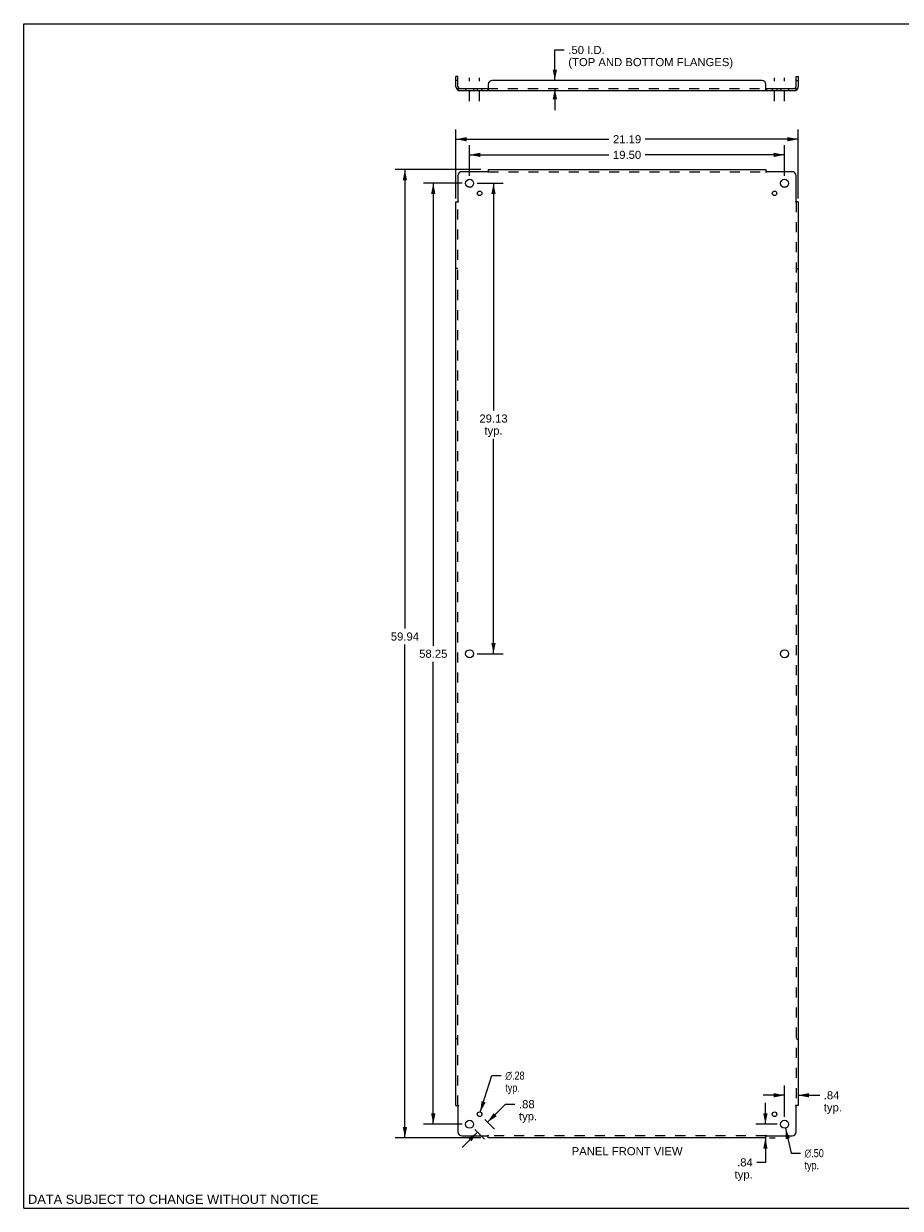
# Model space of a CAD drawing. Header units: inches. Extents: x 0 to 113, y 0 to 73.
# Tile 1 of 2: x 0 to 54, y 0 to 73. Entities that reach past the tile are written whole.
import ezdxf

# ---------------------------------------------------------------- set-up
doc = ezdxf.new("R2010")
doc.units = ezdxf.units.IN
doc.header["$LTSCALE"] = 6.233333
doc.header["$MEASUREMENT"] = 0
doc.linetypes.add('DASHED', pattern=[0.2, 0.1, -0.1])
doc.linetypes.add('HIDDEN', pattern=[0.2, 0.1, -0.1])
doc.layers.get('0').update_dxf_attribs({"linetype": 'CONTINUOUS'})
for name, color, linetype in [('21_WIDE_OR_GREATER', 7, 'CONTINUOUS'), ('DEFAULT_2', 8, 'HIDDEN'), ('DIMENSIONS', 7, 'CONTINUOUS')]:
    doc.layers.add(name, color=color, linetype=linetype)
doc.styles.get("Standard").update_dxf_attribs({"font": 'arial.ttf'})
doc.styles.add('TEXTSTYLE_1', font='gdt', dxfattribs={"width": 0.8})
doc.dimstyles.new('DIMSTYLE_1', dxfattribs={"dimtxt": 0.5, "dimasz": 0.666667, "dimexe": 0.09, "dimexo": 0.07, "dimgap": 0.0375, "dimtad": 0, "dimtih": 1, "dimtoh": 1, "dimzin": 4, "dimdsep": 46, "dimtxsty": 'Standard', "dimblk": '_FILLED', "dimblk1": '_FILLED', "dimblk2": '_FILLED', "dimcen": 0.09, "dimadec": 3, "dimazin": 1, "dimtfac": 1, "dimtdec": 3, "dimtofl": 0, "dimtmove": 0, "dimatfit": 3, "dimldrblk": '_FILLED', "dimfxl": 0, "dimtolj": 1, "dimtzin": 4, "dimarcsym": 0})
doc.dimstyles.new('DIMSTYLE_2', dxfattribs={"dimtxt": 0.5, "dimasz": 0.666667, "dimexe": 0.09, "dimexo": 0.07, "dimgap": 0.09, "dimtad": 0, "dimtih": 1, "dimtoh": 1, "dimzin": 4, "dimdsep": 46, "dimtxsty": 'Standard', "dimblk": '_FILLED', "dimblk1": '_FILLED', "dimblk2": '_FILLED', "dimcen": 0.09, "dimadec": 3, "dimazin": 1, "dimtfac": 1, "dimtdec": 3, "dimtofl": 0, "dimtmove": 0, "dimatfit": 1, "dimldrblk": '_FILLED', "dimfxl": 0, "dimtolj": 1, "dimtzin": 4, "dimarcsym": 0})

# ---------------------------------------------------------------- blocks, each defined once
blk = doc.blocks.new('_FILLED')
at = {"color": 0, "linetype": 'ByBlock'}
blk.add_solid([(0, 0), (-1, 0.2), (-1, -0.2)], dxfattribs=at)
blk = doc.blocks.new('*D1')
at = {"layer": 'DIMENSIONS', "color": 2, "linetype": 'Continuous'}
for p, q in [((32.886, 69.82), (32.886, 71.706)), ((32.886, 71.706), (33.47, 71.706)), ((32.886, 69.32), (32.886, 67.987))]:
    blk.add_line(p, q, dxfattribs=at)
at = {"layer": 'DIMENSIONS', "color": 2, "linetype": 'Continuous', "xscale": 0.6666666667, "yscale": 0.6666666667, "zscale": 0.6666666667}
for p, rotation in [((32.886, 69.82), 270), ((32.886, 69.32), 90)]:
    blk.add_blockref('_FILLED', p, dxfattribs=dict(at, rotation=rotation))
at = {"layer": 'DIMENSIONS', "color": 2, "linetype": 'Continuous', "insert": (33.72, 71.956), "char_height": 0.5, "width": 10.18587, "attachment_point": 1, "line_spacing_factor": 0.9}
blk.add_mtext('.50 I.D.\\P(TOP AND BOTTOM FLANGES)', dxfattribs=at)
blk = doc.blocks.new('*D3')
at = {"layer": 'DIMENSIONS', "color": 2, "linetype": 'Continuous'}
for p, q in [((28.076, 63.454), (29.688, 63.454)), ((29.088, 63.454), (29.088, 49.392)), ((29.088, 34.329), (29.088, 47.642)), ((28.076, 34.329), (29.688, 34.329))]:
    blk.add_line(p, q, dxfattribs=at)
at = {"layer": 'DIMENSIONS', "color": 2, "linetype": 'Continuous', "xscale": 0.6666666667, "yscale": 0.6666666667, "zscale": 0.6666666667}
for p, rotation in [((29.088, 63.454), 90), ((29.088, 34.329), 270)]:
    blk.add_blockref('_FILLED', p, dxfattribs=dict(at, rotation=rotation))
at = {"layer": 'DIMENSIONS', "color": 2, "linetype": 'Continuous', "insert": (29.088, 49.142), "char_height": 0.5, "width": 1.74721, "attachment_point": 2, "line_spacing_factor": 0.9}
blk.add_mtext('29.13\\Ptyp.', dxfattribs=at)
blk = doc.blocks.new('*D4')
at = {"layer": 'DIMENSIONS', "color": 2, "linetype": 'Continuous'}
for p, q in [((27.609, 63.921), (27.609, 65.814)), ((47.109, 63.921), (47.109, 65.814)), ((27.609, 65.214), (36.235, 65.214)), ((47.109, 65.214), (38.483, 65.214))]:
    blk.add_line(p, q, dxfattribs=at)
at = {"layer": 'DIMENSIONS', "color": 2, "linetype": 'Continuous', "xscale": 0.6666666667, "yscale": 0.6666666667, "zscale": 0.6666666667, "rotation": 180}
blk.add_blockref('_FILLED', (27.609, 65.214), dxfattribs=at)
at = {"layer": 'DIMENSIONS', "color": 2, "linetype": 'Continuous', "xscale": 0.6666666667, "yscale": 0.6666666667, "zscale": 0.6666666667}
blk.add_blockref('_FILLED', (47.109, 65.214), dxfattribs=at)
at = {"layer": 'DIMENSIONS', "color": 2, "linetype": 'Continuous', "insert": (37.359, 65.464), "char_height": 0.5, "width": 1.74721, "attachment_point": 2, "line_spacing_factor": 0.9}
blk.add_mtext('19.50', dxfattribs=at)
blk = doc.blocks.new('*D5')
at = {"layer": 'DIMENSIONS', "color": 2, "linetype": 'Continuous'}
for p, q in [((26.765, 62.514), (26.765, 66.782)), ((47.953, 62.514), (47.953, 66.782)), ((26.765, 66.182), (36.235, 66.182)), ((47.953, 66.182), (38.483, 66.182))]:
    blk.add_line(p, q, dxfattribs=at)
at = {"layer": 'DIMENSIONS', "color": 2, "linetype": 'Continuous', "xscale": 0.6666666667, "yscale": 0.6666666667, "zscale": 0.6666666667, "rotation": 180}
blk.add_blockref('_FILLED', (26.765, 66.182), dxfattribs=at)
at = {"layer": 'DIMENSIONS', "color": 2, "linetype": 'Continuous', "xscale": 0.6666666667, "yscale": 0.6666666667, "zscale": 0.6666666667}
blk.add_blockref('_FILLED', (47.953, 66.182), dxfattribs=at)
at = {"layer": 'DIMENSIONS', "color": 2, "linetype": 'Continuous', "insert": (37.359, 66.432), "char_height": 0.5, "width": 1.74721, "attachment_point": 2, "line_spacing_factor": 0.9}
blk.add_mtext('21.19', dxfattribs=at)
blk = doc.blocks.new('*D6')
at = {"layer": 'DIMENSIONS', "color": 2, "linetype": 'Continuous'}
for p, q in [((27.142, 63.454), (24.759, 63.454)), ((25.359, 63.454), (25.359, 34.829)), ((25.359, 5.204), (25.359, 33.829)), ((27.142, 5.204), (24.759, 5.204))]:
    blk.add_line(p, q, dxfattribs=at)
at = {"layer": 'DIMENSIONS', "color": 2, "linetype": 'Continuous', "xscale": 0.6666666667, "yscale": 0.6666666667, "zscale": 0.6666666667}
for p, rotation in [((25.359, 63.454), 90), ((25.359, 5.204), 270)]:
    blk.add_blockref('_FILLED', p, dxfattribs=dict(at, rotation=rotation))
at = {"layer": 'DIMENSIONS', "color": 2, "linetype": 'Continuous', "insert": (25.359, 34.579), "char_height": 0.5, "width": 1.74721, "attachment_point": 2, "line_spacing_factor": 0.9}
blk.add_mtext('58.25', dxfattribs=at)
blk = doc.blocks.new('*D7')
at = {"layer": '21_WIDE_OR_GREATER', "color": 2, "linetype": 'Continuous'}
for p, q in [((28.299, 64.298), (23.004, 64.298)), ((23.604, 64.298), (23.604, 35.897)), ((23.604, 4.36), (23.604, 34.897)), ((28.299, 4.36), (23.004, 4.36))]:
    blk.add_line(p, q, dxfattribs=at)
at = {"layer": '21_WIDE_OR_GREATER', "color": 2, "linetype": 'Continuous', "xscale": 0.6666666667, "yscale": 0.6666666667, "zscale": 0.6666666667}
for p, rotation in [((23.604, 64.298), 90), ((23.604, 4.36), 270)]:
    blk.add_blockref('_FILLED', p, dxfattribs=dict(at, rotation=rotation))
at = {"layer": '21_WIDE_OR_GREATER', "color": 2, "linetype": 'Continuous', "insert": (23.604, 35.647), "char_height": 0.5, "width": 1.74721, "attachment_point": 2, "line_spacing_factor": 0.9}
blk.add_mtext('59.94', dxfattribs=at)
blk = doc.blocks.new('*D8')
at = {"layer": 'DIMENSIONS', "color": 2, "linetype": 'Continuous'}
for p, q in [((28.27, 5.957), (28.987, 8.215)), ((28.987, 8.215), (29.57, 8.215))]:
    blk.add_line(p, q, dxfattribs=at)
at = {"layer": 'DIMENSIONS', "color": 2, "linetype": 'Continuous', "xscale": 0.6666666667, "yscale": 0.6666666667, "zscale": 0.6666666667, "rotation": 252.3903596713}
blk.add_blockref('_FILLED', (28.27, 5.957), dxfattribs=at)
at = {"layer": 'DIMENSIONS', "color": 2, "linetype": 'Continuous', "insert": (29.82, 8.465), "char_height": 0.5, "width": 1.63693, "attachment_point": 1, "line_spacing_factor": 0.9, "style": 'TEXTSTYLE_1'}
blk.add_mtext('{\\fgdt;n}\\fArial;.28\\Ptyp.', dxfattribs=at)
blk = doc.blocks.new('*D9')
at = {"layer": 'DIMENSIONS', "color": 2, "linetype": 'Continuous'}
for p, q in [((28.718, 5.333), (29.832, 6.447)), ((29.832, 6.447), (30.415, 6.447)), ((28.558, 5.493), (29.142, 4.908)), ((28.099, 4.714), (27.156, 3.771)), ((27.939, 4.874), (28.523, 4.29))]:
    blk.add_line(p, q, dxfattribs=at)
at = {"layer": 'DIMENSIONS', "color": 2, "linetype": 'Continuous', "xscale": 0.6666666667, "yscale": 0.6666666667, "zscale": 0.6666666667}
for p, rotation in [((28.718, 5.333), 225), ((28.099, 4.714), 45)]:
    blk.add_blockref('_FILLED', p, dxfattribs=dict(at, rotation=rotation))
at = {"layer": 'DIMENSIONS', "color": 2, "linetype": 'Continuous', "insert": (30.665, 6.697), "char_height": 0.5, "width": 1.12454, "attachment_point": 1, "line_spacing_factor": 0.9}
blk.add_mtext('.88\\Ptyp.', dxfattribs=at)
blk = doc.blocks.new('*D10')
at = {"layer": 'DIMENSIONS', "color": 2, "linetype": 'Continuous'}
for p, q in [((47.164, 4.96), (47.513, 3.414)), ((47.513, 3.414), (48.096, 3.414))]:
    blk.add_line(p, q, dxfattribs=at)
at = {"layer": 'DIMENSIONS', "color": 2, "linetype": 'Continuous', "xscale": 0.6666666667, "yscale": 0.6666666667, "zscale": 0.6666666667, "rotation": 102.7121911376}
blk.add_blockref('_FILLED', (47.164, 4.96), dxfattribs=at)
at = {"layer": 'DIMENSIONS', "color": 2, "linetype": 'Continuous', "insert": (48.346, 3.664), "char_height": 0.5, "width": 1.63693, "attachment_point": 1, "line_spacing_factor": 0.9, "style": 'TEXTSTYLE_1'}
blk.add_mtext('{\\fgdt;n}\\fArial;.50\\Ptyp.', dxfattribs=at)
blk = doc.blocks.new('*D11')
at = {"layer": '21_WIDE_OR_GREATER', "color": 2, "linetype": 'Continuous'}
for p, q in [((45.922, 5.204), (45.922, 6.537)), ((46.642, 5.204), (45.322, 5.204)), ((45.922, 4.36), (45.922, 2.843)), ((46.169, 4.36), (46.522, 4.36)), ((45.922, 2.843), (45.393, 2.843))]:
    blk.add_line(p, q, dxfattribs=at)
at = {"layer": '21_WIDE_OR_GREATER', "color": 2, "linetype": 'Continuous', "xscale": 0.6666666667, "yscale": 0.6666666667, "zscale": 0.6666666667}
for p, rotation in [((45.922, 5.204), 270), ((45.922, 4.36), 90)]:
    blk.add_blockref('_FILLED', p, dxfattribs=dict(at, rotation=rotation))
at = {"layer": '21_WIDE_OR_GREATER', "color": 2, "linetype": 'Continuous', "insert": (45.143, 3.093), "char_height": 0.5, "width": 1.12454, "attachment_point": 3, "line_spacing_factor": 0.9}
blk.add_mtext('.84\\Ptyp.', dxfattribs=at)
blk = doc.blocks.new('*D12')
at = {"layer": 'DIMENSIONS', "color": 2, "linetype": 'Continuous'}
for p, q in [((47.109, 5.671), (47.109, 7.597)), ((47.109, 6.997), (45.776, 6.997)), ((47.953, 6.997), (49.286, 6.997))]:
    blk.add_line(p, q, dxfattribs=at)
at = {"layer": 'DIMENSIONS', "color": 2, "linetype": 'Continuous', "xscale": 0.6666666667, "yscale": 0.6666666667, "zscale": 0.6666666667}
blk.add_blockref('_FILLED', (47.109, 6.997), dxfattribs=at)
at = {"layer": 'DIMENSIONS', "color": 2, "linetype": 'Continuous', "xscale": 0.6666666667, "yscale": 0.6666666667, "zscale": 0.6666666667, "rotation": 180}
blk.add_blockref('_FILLED', (47.953, 6.997), dxfattribs=at)
at = {"layer": 'DIMENSIONS', "color": 2, "linetype": 'Continuous', "insert": (49.536, 7.247), "char_height": 0.5, "width": 1.12454, "attachment_point": 1, "line_spacing_factor": 0.9}
blk.add_mtext('.84\\Ptyp.', dxfattribs=at)

msp = doc.modelspace()

# ---------------------------------------------------------------- linework, layer by layer
at = {"color": 7, "linetype": 'Continuous'}
for p, q in [((0, 0), (0, 73.333)), ((0, 73.333), (113.333, 73.333)), ((26.89, 70.07), (26.765, 70.07)), ((26.89, 69.82), (26.765, 69.82)), ((26.89, 69.432), (26.89, 70.07)), ((47.828, 70.07), (47.953, 70.07)), ((47.828, 69.432), (47.828, 70.07)), ((47.828, 69.82), (47.953, 69.82)), ((26.852, 69.249), (26.89, 69.296)), ((26.89, 69.32), (26.89, 69.195)), ((26.89, 69.32), (28.73, 69.32)), ((28.73, 69.32), (28.73, 69.195)), ((45.988, 69.32), (47.828, 69.32)), ((45.988, 69.32), (45.988, 69.195)), ((47.828, 69.32), (47.828, 69.195)), ((47.866, 69.249), (47.828, 69.296)), ((0, 0), (113.333, 0))]:
    msp.add_line(p, q, dxfattribs=at)
at = {"color": 3, "linetype": 'Continuous'}
for p, q in [((26.765, 69.432), (26.765, 70.07)), ((45.703, 69.82), (29.015, 69.82)), ((47.953, 70.07), (47.953, 69.432)), ((26.89, 69.195), (47.828, 69.195)), ((28.765, 69.57), (28.765, 69.249)), ((45.953, 69.249), (45.953, 69.57)), ((26.89, 63.923), (26.89, 62.333)), ((28.73, 64.173), (27.14, 64.173)), ((28.748, 64.191), (28.742, 64.185)), ((28.765, 64.298), (28.765, 64.211)), ((28.765, 64.298), (45.953, 64.298)), ((45.953, 64.298), (45.953, 64.211)), ((47.578, 64.173), (45.988, 64.173)), ((47.828, 62.333), (47.828, 63.923)), ((26.765, 6.36), (26.765, 62.298)), ((26.765, 62.298), (26.852, 62.298)), ((47.846, 62.315), (47.84, 62.321)), ((47.953, 62.298), (47.866, 62.298)), ((47.953, 62.298), (47.953, 6.36)), ((26.765, 6.36), (26.852, 6.36)), ((26.872, 6.343), (26.878, 6.337)), ((26.89, 6.325), (26.89, 4.735)), ((47.828, 4.735), (47.828, 6.325)), ((47.953, 6.36), (47.866, 6.36)), ((27.14, 4.485), (28.73, 4.485)), ((28.765, 4.36), (28.765, 4.447)), ((45.953, 4.36), (45.953, 4.447)), ((45.97, 4.467), (45.976, 4.473)), ((45.988, 4.485), (47.578, 4.485)), ((45.953, 4.36), (28.765, 4.36))]:
    msp.add_line(p, q, dxfattribs=at)
at = {"color": 2, "linetype": 'DASHED'}
for p, q in [((27.609, 68.529), (27.609, 69.987)), ((28.228, 68.529), (28.228, 69.987)), ((46.49, 68.529), (46.49, 69.987)), ((47.109, 68.529), (47.109, 69.987))]:
    msp.add_line(p, q, dxfattribs=at)
at = {"color": 3, "linetype": 'Continuous'}
for points in [[(26.852, 69.249), (26.854, 69.247), (26.856, 69.245), (26.858, 69.242), (26.86, 69.239), (26.862, 69.236), (26.864, 69.232), (26.865, 69.229), (26.867, 69.225), (26.87, 69.218)], [(26.87, 69.218), (26.872, 69.215), (26.873, 69.211), (26.875, 69.208), (26.876, 69.206), (26.878, 69.203), (26.88, 69.201), (26.882, 69.199), (26.884, 69.197), (26.885, 69.196), (26.887, 69.196), (26.889, 69.195), (26.89, 69.195)], [(28.754, 69.229), (28.751, 69.222), (28.75, 69.218), (28.748, 69.215), (28.747, 69.211), (28.745, 69.208), (28.743, 69.206), (28.742, 69.203), (28.74, 69.201), (28.738, 69.199), (28.736, 69.197), (28.734, 69.196), (28.733, 69.196), (28.731, 69.195), (28.73, 69.195)], [(28.765, 69.249), (28.764, 69.247), (28.762, 69.245), (28.761, 69.242), (28.759, 69.239), (28.757, 69.236), (28.756, 69.232), (28.754, 69.229)], [(45.953, 69.249), (45.954, 69.247), (45.956, 69.245), (45.957, 69.242), (45.959, 69.239), (45.961, 69.236), (45.962, 69.232), (45.964, 69.229), (45.967, 69.222)], [(45.967, 69.222), (45.968, 69.218), (45.97, 69.215), (45.971, 69.211), (45.973, 69.208), (45.974, 69.206), (45.976, 69.203), (45.978, 69.201), (45.98, 69.199), (45.982, 69.197), (45.984, 69.196), (45.985, 69.196), (45.987, 69.195), (45.988, 69.195)], [(47.851, 69.225), (47.848, 69.218), (47.846, 69.215), (47.845, 69.211), (47.843, 69.208), (47.842, 69.206), (47.84, 69.203), (47.838, 69.201), (47.836, 69.199), (47.834, 69.197), (47.832, 69.196), (47.831, 69.196), (47.829, 69.195), (47.828, 69.195)], [(47.866, 69.249), (47.864, 69.247), (47.862, 69.245), (47.86, 69.242), (47.858, 69.239), (47.856, 69.236), (47.854, 69.232), (47.853, 69.229), (47.851, 69.225)], [(28.742, 64.185), (28.74, 64.183), (28.738, 64.181), (28.736, 64.179), (28.734, 64.178), (28.733, 64.176), (28.731, 64.174), (28.73, 64.173)], [(28.765, 64.211), (28.764, 64.209), (28.762, 64.207), (28.761, 64.205), (28.759, 64.203), (28.757, 64.201), (28.756, 64.199), (28.754, 64.198), (28.753, 64.196), (28.751, 64.195), (28.75, 64.193), (28.748, 64.191)], [(45.953, 64.211), (45.954, 64.209), (45.956, 64.207), (45.957, 64.205), (45.959, 64.203), (45.961, 64.201), (45.962, 64.199), (45.964, 64.198), (45.965, 64.196), (45.967, 64.195), (45.968, 64.193), (45.97, 64.191)], [(45.97, 64.191), (45.976, 64.185), (45.978, 64.183), (45.98, 64.181), (45.982, 64.179), (45.984, 64.178), (45.985, 64.176), (45.987, 64.174), (45.988, 64.173)], [(26.852, 62.298), (26.854, 62.299), (26.856, 62.301), (26.858, 62.302), (26.86, 62.304), (26.862, 62.306), (26.864, 62.307), (26.865, 62.309), (26.867, 62.31), (26.868, 62.312), (26.87, 62.313), (26.872, 62.315)], [(26.872, 62.315), (26.878, 62.321), (26.88, 62.323), (26.882, 62.325), (26.884, 62.327), (26.885, 62.329), (26.887, 62.33), (26.889, 62.332), (26.89, 62.333)], [(47.84, 62.321), (47.838, 62.323), (47.836, 62.325), (47.834, 62.327), (47.832, 62.329), (47.831, 62.33), (47.829, 62.332), (47.828, 62.333)], [(47.866, 62.298), (47.864, 62.299), (47.862, 62.301), (47.86, 62.302), (47.858, 62.304), (47.856, 62.306), (47.854, 62.307), (47.853, 62.309), (47.851, 62.31), (47.849, 62.312), (47.848, 62.313), (47.846, 62.315)], [(26.852, 6.36), (26.854, 6.359), (26.856, 6.357), (26.858, 6.356), (26.86, 6.354), (26.862, 6.352), (26.864, 6.351), (26.865, 6.349), (26.867, 6.348), (26.868, 6.346), (26.87, 6.345), (26.872, 6.343)], [(26.878, 6.337), (26.88, 6.335), (26.882, 6.333), (26.884, 6.331), (26.885, 6.329), (26.887, 6.328), (26.889, 6.326), (26.89, 6.325)], [(47.846, 6.343), (47.84, 6.337), (47.838, 6.335), (47.836, 6.333), (47.834, 6.331), (47.832, 6.329), (47.831, 6.328), (47.829, 6.326), (47.828, 6.325)], [(47.866, 6.36), (47.864, 6.359), (47.862, 6.357), (47.86, 6.356), (47.858, 6.354), (47.856, 6.352), (47.854, 6.351), (47.853, 6.349), (47.851, 6.348), (47.849, 6.346), (47.848, 6.345), (47.846, 6.343)], [(28.748, 4.467), (28.742, 4.473), (28.74, 4.475), (28.738, 4.477), (28.736, 4.479), (28.734, 4.48), (28.733, 4.482), (28.731, 4.484), (28.73, 4.485)], [(28.765, 4.447), (28.764, 4.449), (28.762, 4.451), (28.761, 4.453), (28.759, 4.455), (28.757, 4.457), (28.756, 4.459), (28.754, 4.46), (28.753, 4.462), (28.751, 4.463), (28.75, 4.465), (28.748, 4.467)], [(45.953, 4.447), (45.954, 4.449), (45.956, 4.451), (45.957, 4.453), (45.959, 4.455), (45.961, 4.457), (45.962, 4.459), (45.964, 4.46), (45.965, 4.462), (45.967, 4.463), (45.968, 4.465), (45.97, 4.467)], [(45.976, 4.473), (45.978, 4.475), (45.98, 4.477), (45.982, 4.479), (45.984, 4.48), (45.985, 4.482), (45.987, 4.484), (45.988, 4.485)]]:
    msp.add_lwpolyline(points, dxfattribs=at)
at = {"color": 7, "linetype": 'Continuous'}
for points in [[(26.899, 69.323), (26.897, 69.322), (26.895, 69.321), (26.893, 69.321), (26.892, 69.32), (26.89, 69.32)], [(26.906, 69.328), (26.904, 69.326), (26.901, 69.325), (26.899, 69.323)], [(26.914, 69.335), (26.912, 69.333), (26.91, 69.331), (26.908, 69.33), (26.906, 69.328)], [(26.931, 69.346), (26.93, 69.346), (26.93, 69.346), (26.929, 69.346), (26.928, 69.346), (26.927, 69.346), (26.926, 69.345), (26.925, 69.345), (26.924, 69.344), (26.922, 69.343), (26.921, 69.341), (26.919, 69.34), (26.918, 69.338), (26.914, 69.335)], [(28.765, 69.346), (28.764, 69.346), (28.762, 69.346), (28.76, 69.346), (28.759, 69.346), (28.758, 69.346), (28.756, 69.345), (28.755, 69.345), (28.753, 69.344), (28.752, 69.343), (28.751, 69.341), (28.749, 69.34), (28.748, 69.338), (28.747, 69.337), (28.746, 69.335), (28.744, 69.333), (28.743, 69.331), (28.742, 69.33), (28.741, 69.328), (28.739, 69.326), (28.738, 69.325), (28.737, 69.323), (28.735, 69.322), (28.734, 69.321), (28.732, 69.321), (28.731, 69.32), (28.73, 69.32)], [(45.953, 69.346), (45.954, 69.346), (45.956, 69.346), (45.957, 69.346), (45.959, 69.346), (45.96, 69.346), (45.962, 69.345), (45.963, 69.345), (45.965, 69.344), (45.966, 69.343), (45.967, 69.341), (45.969, 69.34), (45.97, 69.338), (45.971, 69.337), (45.972, 69.335), (45.974, 69.333), (45.975, 69.331), (45.976, 69.33), (45.977, 69.328), (45.979, 69.326), (45.98, 69.325), (45.981, 69.323), (45.983, 69.322), (45.984, 69.321), (45.985, 69.321), (45.987, 69.32), (45.988, 69.32)], [(47.787, 69.346), (47.787, 69.346), (47.788, 69.346), (47.789, 69.346), (47.79, 69.346), (47.791, 69.346), (47.792, 69.345), (47.793, 69.345), (47.794, 69.344), (47.796, 69.343), (47.797, 69.341), (47.799, 69.34), (47.8, 69.338)], [(47.8, 69.338), (47.804, 69.335), (47.806, 69.333), (47.808, 69.331), (47.81, 69.33), (47.812, 69.328)], [(47.812, 69.328), (47.814, 69.326), (47.817, 69.325), (47.819, 69.323)], [(47.819, 69.323), (47.821, 69.322), (47.823, 69.321), (47.825, 69.321), (47.826, 69.32), (47.828, 69.32)]]:
    msp.add_lwpolyline(points, dxfattribs=at)
at = {"color": 3, "linetype": 'Continuous'}
for centre, radius in [((27.609, 63.454), 0.25), ((47.109, 63.454), 0.25), ((28.228, 62.835), 0.141), ((46.49, 62.835), 0.141), ((27.609, 34.329), 0.25), ((47.109, 34.329), 0.25), ((28.228, 5.823), 0.141), ((46.49, 5.823), 0.141), ((27.609, 5.204), 0.25), ((47.109, 5.204), 0.25)]:
    msp.add_circle(centre, radius, dxfattribs=at)
for centre, radius, start, end in [((29.015, 69.57), 0.25, 90, 180), ((45.703, 69.57), 0.25, 0, 90), ((27.002, 69.432), 0.237, 180, 230.56585), ((47.716, 69.432), 0.237, 309.43415, 360), ((27.14, 63.923), 0.25, 90, 180), ((47.578, 63.923), 0.25, 0, 90), ((27.14, 4.735), 0.25, 180, 270), ((47.578, 4.735), 0.25, 270, 360)]:
    msp.add_arc(centre, radius, start, end, dxfattribs=at)
at = {"color": 7, "linetype": 'Continuous'}
for centre, start, end in [((27.002, 69.432), 180, 270), ((47.716, 69.432), 270, 360)]:
    msp.add_arc(centre, 0.112, start, end, dxfattribs=at)
at = {"layer": 'DEFAULT_2', "color": 8, "linetype": 'HIDDEN'}
for p, q in [((26.89, 69.296), (26.931, 69.346)), ((26.892, 69.273), (26.893, 69.274)), ((26.893, 69.277), (26.894, 69.278)), ((26.893, 69.276), (26.893, 69.277)), ((26.893, 69.274), (26.893, 69.276)), ((26.894, 69.28), (26.895, 69.281)), ((26.894, 69.278), (26.894, 69.28)), ((26.895, 69.283), (26.896, 69.284)), ((26.895, 69.281), (26.895, 69.283)), ((26.896, 69.286), (26.897, 69.287)), ((26.896, 69.284), (26.896, 69.286)), ((26.897, 69.289), (26.898, 69.291)), ((26.897, 69.287), (26.897, 69.289)), ((27.359, 69.32), (27.359, 69.195)), ((27.859, 69.32), (27.859, 69.195)), ((28.087, 69.32), (28.087, 69.195)), ((28.368, 69.32), (28.368, 69.195)), ((28.73, 69.32), (45.988, 69.32)), ((46.35, 69.32), (46.35, 69.195)), ((46.631, 69.32), (46.631, 69.195)), ((46.859, 69.32), (46.859, 69.195)), ((47.359, 69.32), (47.359, 69.195)), ((47.828, 69.296), (47.787, 69.346)), ((28.743, 64.153), (28.739, 64.159)), ((28.765, 64.211), (28.765, 64.132)), ((28.765, 64.173), (45.953, 64.173)), ((45.953, 64.211), (45.953, 64.132)), ((26.852, 62.298), (26.931, 62.298)), ((26.89, 6.36), (26.89, 62.298)), ((47.866, 62.298), (47.787, 62.298)), ((47.808, 62.32), (47.814, 62.324)), ((47.828, 62.298), (47.828, 6.36)), ((26.89, 58.173), (26.765, 58.173)), ((47.828, 58.173), (47.953, 58.173)), ((26.89, 10.485), (26.765, 10.485)), ((47.828, 10.485), (47.953, 10.485)), ((26.852, 6.36), (26.931, 6.36)), ((26.91, 6.338), (26.904, 6.334)), ((47.866, 6.36), (47.787, 6.36)), ((28.765, 4.447), (28.765, 4.526)), ((45.953, 4.485), (28.765, 4.485)), ((45.953, 4.447), (45.953, 4.526)), ((45.975, 4.505), (45.979, 4.499))]:
    msp.add_line(p, q, dxfattribs=at)
for points in [[(26.89, 69.261), (26.89, 69.261), (26.89, 69.261), (26.89, 69.261), (26.89, 69.261), (26.89, 69.261), (26.89, 69.261), (26.89, 69.262), (26.89, 69.262), (26.89, 69.263), (26.89, 69.263), (26.891, 69.264), (26.891, 69.264), (26.891, 69.265), (26.891, 69.265), (26.891, 69.266), (26.891, 69.267), (26.891, 69.267), (26.891, 69.268), (26.891, 69.268), (26.892, 69.269), (26.892, 69.27), (26.892, 69.27), (26.892, 69.271), (26.892, 69.272), (26.892, 69.272), (26.892, 69.273)], [(26.89, 69.264), (26.89, 69.263), (26.89, 69.263), (26.89, 69.262), (26.89, 69.262), (26.89, 69.261), (26.89, 69.261), (26.89, 69.261), (26.89, 69.261)], [(26.898, 69.291), (26.898, 69.292), (26.899, 69.293), (26.899, 69.294), (26.899, 69.295), (26.9, 69.296), (26.9, 69.297), (26.9, 69.298), (26.901, 69.299), (26.901, 69.3), (26.901, 69.301), (26.902, 69.301), (26.902, 69.302), (26.903, 69.303), (26.903, 69.304), (26.903, 69.305), (26.904, 69.306), (26.904, 69.307), (26.904, 69.308), (26.905, 69.309), (26.905, 69.309), (26.906, 69.31), (26.906, 69.311), (26.906, 69.312), (26.907, 69.313), (26.907, 69.313), (26.907, 69.314), (26.908, 69.315), (26.908, 69.315), (26.908, 69.316), (26.909, 69.317), (26.909, 69.318), (26.91, 69.318), (26.91, 69.319), (26.91, 69.319), (26.911, 69.32), (26.911, 69.321), (26.911, 69.321), (26.912, 69.322), (26.912, 69.322), (26.912, 69.323), (26.913, 69.323), (26.913, 69.324), (26.913, 69.324), (26.913, 69.324), (26.913, 69.324)], [(26.913, 69.324), (26.913, 69.324), (26.913, 69.324), (26.913, 69.324), (26.913, 69.324), (26.913, 69.324), (26.912, 69.323), (26.912, 69.323), (26.912, 69.323), (26.912, 69.322), (26.911, 69.322), (26.911, 69.321), (26.91, 69.321)], [(28.736, 69.197), (28.734, 69.196), (28.733, 69.196)], [(47.807, 69.321), (47.807, 69.321), (47.807, 69.322), (47.806, 69.322), (47.806, 69.323), (47.806, 69.323), (47.805, 69.323), (47.805, 69.324), (47.805, 69.324), (47.805, 69.324), (47.805, 69.324), (47.805, 69.324)], [(47.805, 69.324), (47.805, 69.324), (47.805, 69.324), (47.805, 69.324), (47.805, 69.323), (47.806, 69.323), (47.806, 69.323), (47.806, 69.322), (47.806, 69.322), (47.807, 69.321), (47.807, 69.321), (47.807, 69.32), (47.808, 69.319), (47.808, 69.319), (47.808, 69.318), (47.809, 69.318), (47.809, 69.317), (47.809, 69.316), (47.81, 69.316), (47.81, 69.315), (47.81, 69.315), (47.811, 69.314), (47.811, 69.313), (47.811, 69.312), (47.812, 69.312), (47.812, 69.311), (47.812, 69.31), (47.813, 69.31), (47.813, 69.309), (47.813, 69.308), (47.814, 69.307), (47.814, 69.307), (47.814, 69.306), (47.815, 69.305), (47.815, 69.304), (47.815, 69.303), (47.816, 69.303), (47.816, 69.302), (47.816, 69.301), (47.817, 69.3), (47.817, 69.299), (47.818, 69.298), (47.818, 69.297), (47.818, 69.296), (47.819, 69.295), (47.819, 69.294), (47.819, 69.294), (47.82, 69.293), (47.82, 69.292), (47.82, 69.291), (47.821, 69.29), (47.821, 69.289), (47.821, 69.288), (47.822, 69.287), (47.822, 69.285), (47.822, 69.284), (47.823, 69.283), (47.823, 69.282), (47.823, 69.281), (47.824, 69.28), (47.824, 69.279), (47.824, 69.278), (47.825, 69.277), (47.825, 69.276), (47.825, 69.275), (47.825, 69.274), (47.826, 69.273), (47.826, 69.271), (47.826, 69.27), (47.826, 69.269), (47.827, 69.268), (47.827, 69.267), (47.827, 69.266), (47.827, 69.265), (47.827, 69.264), (47.827, 69.263), (47.828, 69.263), (47.828, 69.262), (47.828, 69.261), (47.828, 69.261), (47.828, 69.261)], [(47.828, 69.261), (47.828, 69.261), (47.828, 69.261), (47.828, 69.261), (47.828, 69.261), (47.828, 69.261), (47.828, 69.261), (47.828, 69.262), (47.828, 69.262), (47.828, 69.263), (47.828, 69.263), (47.828, 69.264)], [(28.739, 64.159), (28.738, 64.162), (28.737, 64.164), (28.735, 64.166), (28.734, 64.168), (28.732, 64.17), (28.731, 64.171), (28.73, 64.173)], [(28.765, 64.132), (28.764, 64.133), (28.762, 64.133), (28.76, 64.134), (28.759, 64.135), (28.758, 64.136), (28.756, 64.137), (28.755, 64.138), (28.753, 64.139), (28.752, 64.141), (28.751, 64.142), (28.749, 64.144), (28.748, 64.145), (28.747, 64.147), (28.746, 64.149), (28.744, 64.151), (28.743, 64.153)], [(45.953, 64.132), (45.954, 64.133), (45.956, 64.133), (45.957, 64.134), (45.959, 64.135), (45.96, 64.136), (45.962, 64.137), (45.963, 64.138), (45.965, 64.139), (45.966, 64.141), (45.967, 64.142), (45.969, 64.144), (45.97, 64.145), (45.971, 64.147), (45.972, 64.149), (45.974, 64.151), (45.975, 64.153), (45.979, 64.159)], [(45.979, 64.159), (45.98, 64.162), (45.981, 64.164), (45.983, 64.166), (45.984, 64.168), (45.985, 64.17), (45.987, 64.171), (45.988, 64.173)], [(26.904, 62.324), (26.901, 62.325), (26.899, 62.326), (26.897, 62.328), (26.895, 62.329), (26.893, 62.331), (26.892, 62.332), (26.89, 62.333)], [(26.931, 62.298), (26.93, 62.299), (26.93, 62.301), (26.929, 62.303), (26.928, 62.304), (26.927, 62.305), (26.926, 62.307), (26.925, 62.308), (26.924, 62.31), (26.922, 62.311), (26.921, 62.312), (26.919, 62.314), (26.918, 62.315), (26.916, 62.316), (26.914, 62.317), (26.912, 62.319), (26.91, 62.32), (26.904, 62.324)], [(47.787, 62.298), (47.787, 62.299), (47.788, 62.301), (47.789, 62.303), (47.79, 62.304), (47.791, 62.305), (47.792, 62.307), (47.793, 62.308), (47.794, 62.31), (47.796, 62.311), (47.797, 62.312), (47.799, 62.314), (47.8, 62.315), (47.802, 62.316), (47.804, 62.317), (47.806, 62.319), (47.808, 62.32)], [(47.814, 62.324), (47.817, 62.325), (47.819, 62.326), (47.821, 62.328), (47.823, 62.329), (47.825, 62.331), (47.826, 62.332), (47.828, 62.333)], [(26.904, 6.334), (26.901, 6.333), (26.899, 6.332), (26.897, 6.33), (26.895, 6.329), (26.893, 6.328), (26.892, 6.326), (26.89, 6.325)], [(26.931, 6.36), (26.93, 6.359), (26.93, 6.357), (26.929, 6.356), (26.928, 6.354), (26.927, 6.353), (26.926, 6.351), (26.925, 6.35), (26.924, 6.348), (26.922, 6.347), (26.921, 6.346), (26.919, 6.344), (26.918, 6.343), (26.916, 6.342), (26.914, 6.341), (26.912, 6.339), (26.91, 6.338)], [(47.787, 6.36), (47.787, 6.359), (47.788, 6.357), (47.789, 6.356), (47.79, 6.354), (47.791, 6.353), (47.792, 6.351), (47.793, 6.35), (47.794, 6.348), (47.796, 6.347), (47.797, 6.346), (47.799, 6.344), (47.8, 6.343), (47.802, 6.342), (47.804, 6.341), (47.806, 6.339), (47.808, 6.338), (47.814, 6.334)], [(47.814, 6.334), (47.817, 6.333), (47.819, 6.332), (47.821, 6.33), (47.823, 6.329), (47.825, 6.328), (47.826, 6.326), (47.828, 6.325)], [(28.739, 4.499), (28.738, 4.496), (28.737, 4.494), (28.735, 4.492), (28.734, 4.49), (28.732, 4.488), (28.731, 4.487), (28.73, 4.485)], [(28.765, 4.526), (28.764, 4.526), (28.762, 4.525), (28.76, 4.524), (28.759, 4.523), (28.758, 4.522), (28.756, 4.521), (28.755, 4.52), (28.753, 4.519), (28.752, 4.517), (28.751, 4.516), (28.749, 4.514), (28.748, 4.513), (28.747, 4.511), (28.746, 4.509), (28.744, 4.507), (28.743, 4.505), (28.739, 4.499)], [(45.953, 4.526), (45.954, 4.526), (45.956, 4.525), (45.957, 4.524), (45.959, 4.523), (45.96, 4.522), (45.962, 4.521), (45.963, 4.52), (45.965, 4.519), (45.966, 4.517), (45.967, 4.516), (45.969, 4.514), (45.97, 4.513), (45.971, 4.511), (45.972, 4.509), (45.974, 4.507), (45.975, 4.505)], [(45.979, 4.499), (45.98, 4.496), (45.981, 4.494), (45.983, 4.492), (45.984, 4.49), (45.985, 4.488), (45.987, 4.487), (45.988, 4.485)]]:
    msp.add_lwpolyline(points, dxfattribs=at)
for centre, start, end in [((27.002, 69.432), 230.56585, 270), ((47.716, 69.432), 270, 309.43415)]:
    msp.add_arc(centre, 0.237, start, end, dxfattribs=at)

# ---------------------------------------------------------------- texts
at = {"layer": 'DIMENSIONS', "color": 2, "linetype": 'Continuous', "attachment_point": 2, "line_spacing_factor": 0.9}
for s, insert, char_height, width in [('PANEL FRONT VIEW', (37.363, 3.786), 0.5, 6.85502), ('DATA SUBJECT TO CHANGE WITHOUT NOTICE', (9.265, 0.842), 0.56667, 17.95217)]:
    msp.add_mtext(s, dxfattribs=dict(at, insert=insert, char_height=char_height, width=width))

# ---------------------------------------------------------------- dimensions: what is measured, and where the dimension line sits
at = {"layer": '21_WIDE_OR_GREATER', "color": 2, "linetype": 'Continuous'}
dim = msp.add_linear_dim(base=(23.604, 64.298), p1=(28.369, 4.36), p2=(28.369, 64.298), angle=90, dimstyle='DIMSTYLE_1', dxfattribs=at)
dim.commit()
dim.dimension.update_dxf_attribs({"geometry": '*D7', "text_midpoint": (23.602, 35.394), "dimtype": 160})
dim = msp.add_linear_dim(base=(45.922, 5.204), p1=(46.592, 4.36), p2=(46.712, 5.204), angle=90, text='<>\\Ptyp.', dimstyle='DIMSTYLE_1', dxfattribs=at)
dim.commit()
dim.dimension.update_dxf_attribs({"geometry": '*D11', "text_midpoint": (44.58, 2.468), "dimtype": 160})
at = {"layer": 'DIMENSIONS', "color": 2, "linetype": 'Continuous'}
for base, p1, p2, angle, text, picture, middle in [((32.886, 69.32), (29.015, 69.82), (28.765, 69.32), 270, '<> I.D.\\P(TOP AND BOTTOM FLANGES)', '*D1', (38.813, 71.331)), ((29.0879739, 34.329010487), (28.005630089, 63.454010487), (28.005630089, 34.329010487), 270, '<>\\Ptyp.', '*D3', (29.0879739, 48.516510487)), ((47.109, 6.997), (47.953, 6.61), (47.109, 5.601), 180, '<>\\Ptyp.', '*D12', (50.098, 6.622)), ((28.099, 4.714), (29.192, 4.859), (28.573, 4.24), 225, '<>\\Ptyp.', '*D9', (31.227, 6.072))]:
    dim = msp.add_linear_dim(base=base, p1=p1, p2=p2, angle=angle, text=text, dimstyle='DIMSTYLE_1', dxfattribs=at)
    dim.commit()
    dim.dimension.update_dxf_attribs({"geometry": picture, "text_midpoint": middle, "dimtype": 160})
dim = msp.add_linear_dim(base=(47.953, 66.182), p1=(26.765, 62.444), p2=(47.953, 62.444), dimstyle='DIMSTYLE_1', dxfattribs=at)
dim.commit()
dim.dimension.update_dxf_attribs({"geometry": '*D5', "text_midpoint": (37.352, 66.179), "dimtype": 160})
for base, p1, p2, angle, picture, middle in [((27.609, 65.214), (47.109, 63.851), (27.609, 63.851), 180, '*D4', (37.38, 65.212)), ((25.359, 5.204), (27.212, 63.454), (27.212, 5.204), 270, '*D6', (25.359, 34.326))]:
    dim = msp.add_linear_dim(base=base, p1=p1, p2=p2, angle=angle, dimstyle='DIMSTYLE_1', dxfattribs=at)
    dim.commit()
    dim.dimension.update_dxf_attribs({"geometry": picture, "text_midpoint": middle, "dimtype": 160})
for p1, p2, picture, middle in [((28.27, 5.957), (28.185, 5.689), '*D8', (30.639, 7.84)), ((47.164, 4.96), (47.054, 5.448), '*D10', (49.165, 3.039))]:
    dim = msp.add_diameter_dim_2p(p1=p1, p2=p2, text='%%c<>\\Ptyp.', dimstyle='DIMSTYLE_2', override={"dimpost": '<>'}, dxfattribs=at)
    dim.commit()
    dim.dimension.update_dxf_attribs({"geometry": picture, "text_midpoint": middle, "dimtype": 163})

doc.saveas('drawing.dxf')
